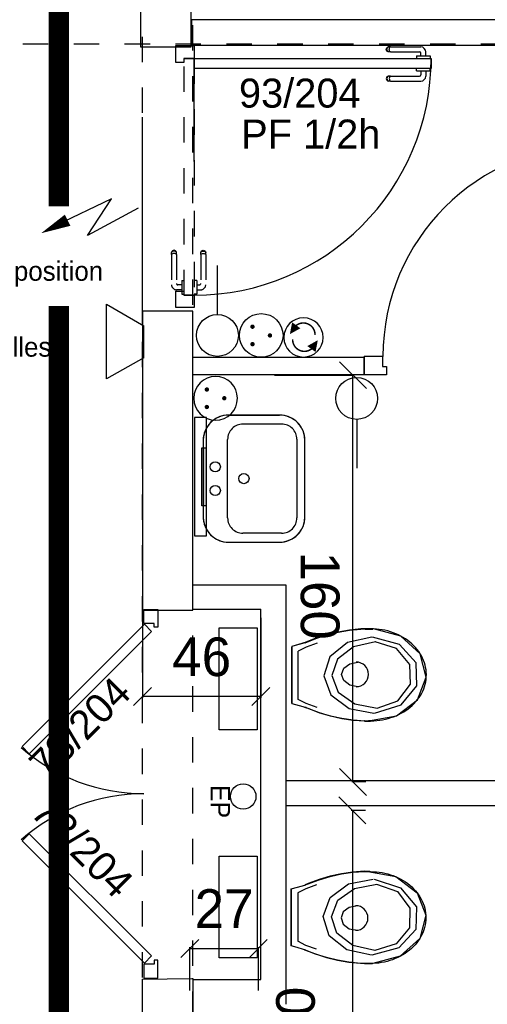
# Model space of a CAD drawing. Header units: millimetres. Extents: x -11.8 to 86.8, y 45.9 to 95.9.
# Tile 26 of 108: x 13.2 to 15.1, y 71.8 to 75.6. Entities that reach past the tile are written whole.
import ezdxf

# ---------------------------------------------------------------- set-up
doc = ezdxf.new("R2010")
doc.units = ezdxf.units.MM
doc.header["$MEASUREMENT"] = 0
for name, pattern in [('PC_DASH_1', [0.055556, 0.027778, -0.027778]), ('PC_DASH_2', [0.125, 0.055556, -0.069444]), ('PC_DASH_4', [0.125, 0.055556, -0.069444])]:
    doc.linetypes.add(name, pattern=pattern)
for name, color, linetype in [('Cfa', 1, 'Continuous'), ('CFO', 6, 'Continuous'), ('Structure etage', 7, 'Continuous')]:
    doc.layers.add(name, color=color, linetype=linetype)
doc.styles.get("Standard").update_dxf_attribs({"font": 'BKANT.TTF'})

# ---------------------------------------------------------------- blocks, each defined once
blk = doc.blocks.new('ALIM')
blk.add_lwpolyline([(0, 0), (0.598, 0.243), (0.283, -0.138), (0.938, 0.091)])
blk.add_lwpolyline([(0.801, 0.046, 0.14, 0, 0), (1.114, 0.158, 0, 0, 0)], format="xyseb")
blk = doc.blocks.new('INDIC')
for p, q in [((-0.3, 0.15), (0.3, 0.15)), ((-0.1315, -0.15), (-0.3, 0.15)), ((0.3, 0.15), (0.1272, -0.15)), ((-0.1315, -0.15), (0.1272, -0.15))]:
    blk.add_line(p, q)
blk = doc.blocks.new('SA')
blk.add_line((0.1176, 0.2603), (0.3651, 0.5078))
blk.add_circle((0.0116, 0.1542), 0.15)
blk = doc.blocks.new('PCEN')
at = {"const_width": 0.025}
for points in [[(-0.101, 0.359, 1), (-0.076, 0.359, 1)], [(0.099, 0.359, 1), (0.124, 0.359, 1)], [(-0.001, 0.159, 1), (0.024, 0.159, 1)]]:
    blk.add_lwpolyline(points, format="xyb", close=True, dxfattribs=at)
blk.add_circle((0.012, 0.259), 0.25)
blk = doc.blocks.new('PLATAB')
for p, q in [((-0.828, -0.277), (-0.828, 0.033)), ((-0.828, 0.033), (0.721, 0.033)), ((-0.437, 0.03), (-0.437, -0.088)), ((0.324, -0.088), (0.324, 0.03)), ((0.721, 0.033), (0.721, -0.277)), ((-0.437, -0.088), (0.324, -0.088)), ((0.721, -0.277), (-0.828, -0.277))]:
    blk.add_line(p, q)
blk.add_solid([(-0.441, 0.03), (0.321, 0.03), (-0.441, -0.088), (0.321, -0.088)])
blk = doc.blocks.new('SAT2')
for points in [[(-0.141, 0.0796, 0.1, 0, 0), (-0.0543, 0.1422, 0, 0, 0)], [(0.0922, -0.0695, 0.1, 0, 0), (0.0055, -0.1321, 0, 0, 0)]]:
    blk.add_lwpolyline(points, format="xyseb")
at = {"const_width": 0.015}
for points in [[(-0.0457, -0.1049, -0.806662), (-0.0992, 0.1135)], [(-0.0031, 0.115, -0.806662), (0.0504, -0.1034)]]:
    blk.add_lwpolyline(points, format="xyb", dxfattribs=at)
blk.add_circle((-0.0218, 0.0081), 0.1929)
blk = doc.blocks.new('PD_15647')
at = {"layer": 'Structure etage', "color": 0}
for p, q in [((14.5061, -21.183), (14.5078, -21.18)), ((14.5078, -21.18), (14.5105, -21.1777)), ((14.5091, -21.183), (14.5106, -21.18)), ((14.5105, -21.1777), (14.5138, -21.1765)), ((14.5106, -21.18), (14.513, -21.1777)), ((14.516, -21.1765), (14.5138, -21.1765)), ((14.5221, -21.1765), (14.516, -21.1765)), ((14.5182, -21.183), (14.5191, -21.18)), ((14.5191, -21.18), (14.5204, -21.1777)), ((14.5221, -21.1765), (14.6411, -21.1765)), ((14.5055, -21.1864), (14.5061, -21.183)), ((14.5061, -21.1898), (14.5055, -21.1864)), ((14.5078, -21.1928), (14.5061, -21.1898)), ((14.5105, -21.1951), (14.5078, -21.1928)), ((14.5085, -21.1864), (14.5091, -21.183)), ((14.5091, -21.1898), (14.5085, -21.1864)), ((14.5106, -21.1928), (14.5091, -21.1898)), ((14.5138, -21.1963), (14.5105, -21.1951)), ((14.513, -21.1951), (14.5106, -21.1928)), ((14.516, -21.1963), (14.5138, -21.1963)), ((14.5221, -21.1963), (14.516, -21.1963)), ((14.5178, -21.1864), (14.5182, -21.183)), ((14.5182, -21.1898), (14.5178, -21.1864)), ((14.5191, -21.1928), (14.5182, -21.1898)), ((14.5204, -21.1951), (14.5191, -21.1928)), ((14.5221, -21.1963), (14.6364, -21.1963)), ((14.6242, -21.2118), (14.6259, -21.2118)), ((14.6242, -21.2118), (14.6242, -21.2119)), ((14.6242, -21.2119), (14.6242, -21.2217)), ((14.6259, -21.2118), (14.6306, -21.2118)), ((14.6306, -21.2118), (14.6378, -21.2118)), ((14.6378, -21.2118), (14.6466, -21.2118)), ((14.6414, -21.2118), (14.6414, -21.2013)), ((14.6466, -21.2118), (14.656, -21.2118)), ((14.656, -21.2118), (14.6648, -21.2118)), ((14.6611, -21.2118), (14.6611, -21.1966)), ((14.6648, -21.2118), (14.672, -21.2118)), ((14.672, -21.2118), (14.6767, -21.2118)), ((14.6767, -21.2118), (14.6783, -21.2118)), ((14.6783, -21.2118), (14.6783, -21.2119)), ((14.6783, -21.2119), (14.6783, -21.2217)), ((14.6242, -21.2217), (14.6242, -21.2218)), ((14.6783, -21.2217), (14.6783, -21.2218))]:
    blk.add_line(p, q, dxfattribs=at)
for centre, radius in [((14.6411, -21.1966), 0.02), ((14.6364, -21.2013), 0.00501)]:
    blk.add_arc(centre, radius, 0, 90, dxfattribs=at)
blk = doc.blocks.new('PD_15648')
at = {"layer": 'Structure etage', "color": 0}
for p, q in [((14.5061, -21.2979), (14.5055, -21.3013)), ((14.5078, -21.2949), (14.5061, -21.2979)), ((14.5105, -21.2927), (14.5078, -21.2949)), ((14.5091, -21.2979), (14.5085, -21.3013)), ((14.5106, -21.2949), (14.5091, -21.2979)), ((14.5138, -21.2915), (14.5105, -21.2927)), ((14.513, -21.2927), (14.5106, -21.2949)), ((14.516, -21.2915), (14.5138, -21.2915)), ((14.5221, -21.2915), (14.516, -21.2915)), ((14.5182, -21.2979), (14.5178, -21.3013)), ((14.5191, -21.2949), (14.5182, -21.2979)), ((14.5204, -21.2927), (14.5191, -21.2949)), ((14.5221, -21.2915), (14.6364, -21.2915)), ((14.6242, -21.2609), (14.6242, -21.2608)), ((14.6242, -21.2707), (14.6242, -21.2609)), ((14.6242, -21.2708), (14.6242, -21.2707)), ((14.6242, -21.2708), (14.6259, -21.2708)), ((14.6259, -21.2708), (14.6306, -21.2708)), ((14.6306, -21.2708), (14.6378, -21.2708)), ((14.6378, -21.2708), (14.6466, -21.2708)), ((14.6414, -21.2708), (14.6414, -21.2865)), ((14.6466, -21.2708), (14.656, -21.2708)), ((14.656, -21.2708), (14.6648, -21.2708)), ((14.6611, -21.2708), (14.6611, -21.2912)), ((14.6648, -21.2708), (14.672, -21.2708)), ((14.672, -21.2708), (14.6767, -21.2708)), ((14.6767, -21.2708), (14.6783, -21.2708)), ((14.6783, -21.2609), (14.6783, -21.2608)), ((14.6783, -21.2707), (14.6783, -21.2609)), ((14.6783, -21.2708), (14.6783, -21.2707)), ((14.5055, -21.3013), (14.5061, -21.3048)), ((14.5061, -21.3048), (14.5078, -21.3078)), ((14.5078, -21.3078), (14.5105, -21.31)), ((14.5085, -21.3013), (14.5091, -21.3048)), ((14.5091, -21.3048), (14.5106, -21.3078)), ((14.5105, -21.31), (14.5138, -21.3112)), ((14.5106, -21.3078), (14.513, -21.31)), ((14.516, -21.3112), (14.5138, -21.3112)), ((14.5221, -21.3112), (14.516, -21.3112)), ((14.5178, -21.3013), (14.5182, -21.3048)), ((14.5182, -21.3048), (14.5191, -21.3078)), ((14.5191, -21.3078), (14.5204, -21.31)), ((14.5221, -21.3112), (14.6411, -21.3112))]:
    blk.add_line(p, q, dxfattribs=at)
for centre, radius in [((14.6364, -21.2865), 0.00501), ((14.6411, -21.2912), 0.02)]:
    blk.add_arc(centre, radius, 270, 0, dxfattribs=at)
blk = doc.blocks.new('PD_15646')
at = {"layer": 'Structure etage'}
for name in ['PD_15647', 'PD_15648']:
    blk.add_blockref(name, (0, 0), dxfattribs=at)
blk = doc.blocks.new('PD_15651')
at = {"layer": 'Structure etage', "color": 0, "linetype": 'PC_DASH_1'}
for p, q in [((13.7769, -21.9847), (13.7781, -21.9814)), ((13.7769, -21.9869), (13.7769, -21.9847)), ((13.7769, -21.993), (13.7769, -21.9869)), ((13.7769, -21.993), (13.7769, -22.1073)), ((13.7781, -21.9814), (13.7804, -21.9787)), ((13.7781, -21.9839), (13.7804, -21.9815)), ((13.7781, -21.9913), (13.7804, -21.9899)), ((13.7804, -21.9787), (13.7834, -21.977)), ((13.7804, -21.9815), (13.7834, -21.98)), ((13.7804, -21.9899), (13.7834, -21.989)), ((13.7834, -21.977), (13.7868, -21.9764)), ((13.7834, -21.98), (13.7868, -21.9794)), ((13.7834, -21.989), (13.7868, -21.9887)), ((13.7868, -21.9764), (13.7902, -21.977)), ((13.7868, -21.9794), (13.7902, -21.98)), ((13.7868, -21.9887), (13.7902, -21.989)), ((13.7902, -21.977), (13.7932, -21.9787)), ((13.7902, -21.98), (13.7932, -21.9815)), ((13.7902, -21.989), (13.7932, -21.9899)), ((13.7932, -21.9787), (13.7955, -21.9814)), ((13.7932, -21.9815), (13.7955, -21.9839)), ((13.7932, -21.9899), (13.7955, -21.9913)), ((13.7955, -21.9814), (13.7967, -21.9847)), ((13.7967, -21.9869), (13.7967, -21.9847)), ((13.7967, -21.993), (13.7967, -21.9869)), ((13.7967, -21.993), (13.7967, -22.112)), ((13.7515, -22.0951), (13.7514, -22.0951)), ((13.7613, -22.0951), (13.7515, -22.0951)), ((13.7614, -22.0951), (13.7613, -22.0951)), ((13.7614, -22.0951), (13.7614, -22.0968)), ((13.7614, -22.0968), (13.7614, -22.1015)), ((13.7614, -22.1015), (13.7614, -22.1086)), ((13.7614, -22.1086), (13.7614, -22.1175)), ((13.7515, -22.1492), (13.7514, -22.1492)), ((13.7613, -22.1492), (13.7515, -22.1492)), ((13.7614, -22.1492), (13.7613, -22.1492)), ((13.7614, -22.1123), (13.7719, -22.1123)), ((13.7614, -22.1175), (13.7614, -22.1269)), ((13.7614, -22.1269), (13.7614, -22.1357)), ((13.7614, -22.132), (13.7766, -22.132)), ((13.7614, -22.1357), (13.7614, -22.1429)), ((13.7614, -22.1429), (13.7614, -22.1476)), ((13.7614, -22.1476), (13.7614, -22.1492))]:
    blk.add_line(p, q, dxfattribs=at)
for centre, radius in [((13.7719, -22.1073), 0.00501), ((13.7766, -22.112), 0.02)]:
    blk.add_arc(centre, radius, 270, 0, dxfattribs=at)
blk = doc.blocks.new('PD_15652')
at = {"layer": 'Structure etage', "color": 0, "linetype": 'PC_DASH_1'}
for p, q in [((13.6632, -21.9814), (13.662, -21.9847)), ((13.662, -21.9869), (13.662, -21.9847)), ((13.662, -21.993), (13.662, -21.9869)), ((13.662, -21.993), (13.662, -22.112)), ((13.6654, -21.9787), (13.6632, -21.9814)), ((13.6654, -21.9815), (13.6632, -21.9839)), ((13.6654, -21.9899), (13.6632, -21.9913)), ((13.6684, -21.977), (13.6654, -21.9787)), ((13.6684, -21.98), (13.6654, -21.9815)), ((13.6684, -21.989), (13.6654, -21.9899)), ((13.6719, -21.9764), (13.6684, -21.977)), ((13.6719, -21.9794), (13.6684, -21.98)), ((13.6719, -21.9887), (13.6684, -21.989)), ((13.6753, -21.977), (13.6719, -21.9764)), ((13.6753, -21.98), (13.6719, -21.9794)), ((13.6753, -21.989), (13.6719, -21.9887)), ((13.6783, -21.9787), (13.6753, -21.977)), ((13.6783, -21.9815), (13.6753, -21.98)), ((13.6783, -21.9899), (13.6753, -21.989)), ((13.6805, -21.9814), (13.6783, -21.9787)), ((13.6805, -21.9839), (13.6783, -21.9815)), ((13.6805, -21.9913), (13.6783, -21.9899)), ((13.6817, -21.9847), (13.6805, -21.9814)), ((13.6817, -21.9869), (13.6817, -21.9847)), ((13.6817, -21.993), (13.6817, -21.9869)), ((13.6817, -21.993), (13.6817, -22.1073)), ((13.7024, -22.0951), (13.7024, -22.0968)), ((13.7024, -22.0951), (13.7025, -22.0951)), ((13.7024, -22.0968), (13.7024, -22.1015)), ((13.7024, -22.1015), (13.7024, -22.1086)), ((13.7024, -22.1086), (13.7024, -22.1175)), ((13.7025, -22.0951), (13.7123, -22.0951)), ((13.7123, -22.0951), (13.7124, -22.0951)), ((13.7024, -22.132), (13.682, -22.132)), ((13.7024, -22.1123), (13.6867, -22.1123)), ((13.7024, -22.1175), (13.7024, -22.1269)), ((13.7024, -22.1269), (13.7024, -22.1357)), ((13.7024, -22.1357), (13.7024, -22.1429)), ((13.7024, -22.1429), (13.7024, -22.1476)), ((13.7024, -22.1476), (13.7024, -22.1492)), ((13.7024, -22.1492), (13.7025, -22.1492)), ((13.7025, -22.1492), (13.7123, -22.1492)), ((13.7123, -22.1492), (13.7124, -22.1492))]:
    blk.add_line(p, q, dxfattribs=at)
for centre, radius in [((13.6867, -22.1073), 0.00501), ((13.682, -22.112), 0.02)]:
    blk.add_arc(centre, radius, 180, 270, dxfattribs=at)
blk = doc.blocks.new('PD_15650')
at = {"layer": 'Structure etage'}
for name in ['PD_15652', 'PD_15651']:
    blk.add_blockref(name, (0, 0), dxfattribs=at)
blk = doc.blocks.new('PD_15649')
at = {"layer": 'Structure etage', "color": 0, "linetype": 'PC_DASH_1'}
blk.add_lwpolyline([(13.7514, -22.1532), (13.7114, -22.1532), (13.7114, -21.2219), (13.7514, -21.2219), (13.7514, -22.1532)], dxfattribs=at)
at = {"layer": 'Structure etage'}
blk.add_blockref('PD_15650', (0, 0), dxfattribs=at)
blk = doc.blocks.new('PD_15645')
at = {"layer": 'Structure etage', "color": 0}
for points in [[(13.711, -21.2218), (13.711, -21.2377), (13.6789, -21.2377), (13.6789, -21.1717), (13.751, -21.1717), (13.751, -21.2218), (13.711, -21.2218)], [(14.6823, -21.2218), (14.6823, -21.2618), (13.751, -21.2618), (13.751, -21.2218), (14.6823, -21.2218)], [(13.6789, -22.2016), (13.6789, -22.1372), (13.711, -22.1372), (13.711, -22.1531), (13.751, -22.1531), (13.751, -22.2016), (13.6789, -22.2016)]]:
    blk.add_lwpolyline(points, dxfattribs=at)
blk.add_arc((13.751, -21.2218), 0.9313, 270, 0, dxfattribs=at)
at = {"layer": 'Structure etage'}
for name in ['PD_15646', 'PD_15649']:
    blk.add_blockref(name, (0, 0), dxfattribs=at)
blk = doc.blocks.new('PD_15723')
at = {"layer": 'Structure etage', "color": 0}
for p, q in [((13.513, -23.7671), (13.5835, -23.6965)), ((14.0482, -23.6965), (13.9777, -23.7671)), ((14.0129, -23.7318), (13.5482, -23.7318))]:
    blk.add_line(p, q, dxfattribs=at)
at = {"layer": 'Structure etage', "color": 0, "insert": (13.7806, -23.4992), "char_height": 0.152135, "width": 0.229306, "attachment_point": 2}
blk.add_mtext('{\\fArial|b0|i0|c0|p34;\\W0.98;46}', dxfattribs=at)
blk = doc.blocks.new('PD_15722')
at = {"layer": 'Structure etage', "color": 0}
for p, q in [((13.5482, -23.4141), (13.5482, -23.7368)), ((14.0129, -23.4216), (14.0129, -23.7368))]:
    blk.add_line(p, q, dxfattribs=at)
at = {"layer": 'Structure etage'}
blk.add_blockref('PD_15723', (0, 0), dxfattribs=at)
blk = doc.blocks.new('PD_15725')
at = {"layer": 'Structure etage', "color": 0}
for p, q in [((13.6986, -24.7574), (13.7692, -24.6869)), ((14.0385, -24.6869), (13.968, -24.7574)), ((13.7339, -24.7222), (14.0032, -24.7222))]:
    blk.add_line(p, q, dxfattribs=at)
at = {"layer": 'Structure etage', "color": 0, "insert": (13.8686, -24.4895), "char_height": 0.152135, "width": 0.229306, "attachment_point": 2}
blk.add_mtext('{\\fArial|b0|i0|c0|p34;\\W0.98;27}', dxfattribs=at)
blk = doc.blocks.new('PD_15724')
at = {"layer": 'Structure etage', "color": 0}
for p, q in [((13.7339, -24.8882), (13.7339, -24.7172)), ((14.0032, -24.8882), (14.0032, -24.7172))]:
    blk.add_line(p, q, dxfattribs=at)
at = {"layer": 'Structure etage'}
blk.add_blockref('PD_15725', (0, 0), dxfattribs=at)
blk = doc.blocks.new('PD_15771')
at = {"layer": 'Structure etage', "color": 0}
for points in [[(13.0748, -24.2993), (13.1031, -24.271), (13.5839, -24.7518), (13.5557, -24.7801), (13.0748, -24.2993)], [(13.5535, -24.8387), (13.6085, -24.8387), (13.6085, -24.7687), (13.5935, -24.7687), (13.5935, -24.7837), (13.5535, -24.7837), (13.5535, -24.8387)]]:
    blk.add_lwpolyline(points, dxfattribs=at)
blk.add_arc((13.5535, -24.8437), 0.73, 90, 131.3481, dxfattribs=at)
blk = doc.blocks.new('PD_15772')
at = {"layer": 'Structure etage', "color": 0}
for points in [[(13.5535, -23.3887), (13.6085, -23.3887), (13.6085, -23.4587), (13.5935, -23.4587), (13.5935, -23.4437), (13.5535, -23.4437), (13.5535, -23.3887)], [(13.0748, -23.9282), (13.1031, -23.9565), (13.5839, -23.4757), (13.5557, -23.4474), (13.0748, -23.9282)]]:
    blk.add_lwpolyline(points, dxfattribs=at)
blk.add_arc((13.5535, -23.3837), 0.73, 228.6519, 270, dxfattribs=at)
blk = doc.blocks.new('PD_15770')
at = {"layer": 'Structure etage'}
for name in ['PD_15772', 'PD_15771']:
    blk.add_blockref(name, (0, 0), dxfattribs=at)
blk = doc.blocks.new('PD_16533')
at = {"layer": 'Structure etage', "color": 0}
blk.add_circle((13.9437, -24.1249), 0.05, dxfattribs=at)
at = {"layer": 'Structure etage', "color": 0, "insert": (13.892, -24.0794), "char_height": 0.076068, "width": 0.141111, "attachment_point": 1, "rotation": 270}
blk.add_mtext('{\\fHelvetica|b0|i0|c0|p0;\\W0.92;EP}', dxfattribs=at)
blk = doc.blocks.new('PD_16690')
at = {"layer": 'Structure etage', "color": 0}
for p, q in [((13.8864, -22.6246), (14.0864, -22.6246)), ((14.0945, -22.66), (13.9425, -22.6601)), ((13.7865, -22.7246), (13.7865, -23.0246)), ((13.8825, -23.0291), (13.8825, -22.7201)), ((14.1545, -22.72), (14.1545, -23.0291)), ((14.1865, -23.0245), (14.1865, -22.7245)), ((14.0945, -23.0891), (13.9425, -23.0891)), ((13.8865, -23.1246), (14.0865, -23.1245))]:
    blk.add_line(p, q, dxfattribs=at)
blk.add_lwpolyline([(13.8865, -23.1246), (14.0865, -23.1245), (14.1039, -23.123), (14.1207, -23.1185), (14.1365, -23.1111), (14.1508, -23.1011), (14.1631, -23.0888), (14.1731, -23.0745), (14.1805, -23.0587), (14.185, -23.0419), (14.1865, -23.0245), (14.1865, -23.0245), (14.1865, -22.7245), (14.1849, -22.7072), (14.1804, -22.6903), (14.1731, -22.6745), (14.1631, -22.6603), (14.1507, -22.6479), (14.1364, -22.6379), (14.1206, -22.6306), (14.1038, -22.6261), (14.0864, -22.6246), (14.0864, -22.6246), (13.8864, -22.6246), (13.8691, -22.6261), (13.8522, -22.6306), (13.8364, -22.638), (13.8222, -22.648), (13.8098, -22.6603), (13.7999, -22.6746), (13.7925, -22.6904), (13.788, -22.7072), (13.7865, -22.7246), (13.7865, -22.7246), (13.7865, -23.0246), (13.788, -23.042), (13.7926, -23.0588), (13.7999, -23.0746), (13.8099, -23.0889), (13.8223, -23.1012), (13.8365, -23.1112), (13.8523, -23.1186), (13.8692, -23.1231), (13.8865, -23.1246), (13.8865, -23.1246)], dxfattribs=at)
for centre in [(13.8341, -22.8279), (13.9465, -22.8746), (13.8341, -22.9213)]:
    blk.add_circle(centre, 0.02, dxfattribs=at)
for centre, radius, start, end in [((13.8865, -22.7246), 0.1, 90.0111, 180.0114), ((14.0865, -22.7246), 0.1, 0.0105, 90.0108), ((13.9425, -22.7201), 0.06, 90.0111, 180.0114), ((14.0945, -22.72), 0.06, 0.0106, 90.0108), ((13.8865, -23.0246), 0.1, 180.0111, 270.0114), ((13.9425, -23.0291), 0.06, 180.0111, 270.0114), ((14.0865, -23.0246), 0.1, 270.0111, 0.0114), ((14.0945, -23.0291), 0.06, 270.0111, 0.0114)]:
    blk.add_arc(centre, radius, start, end, dxfattribs=at)
blk = doc.blocks.new('PD_16694')
at = {"layer": 'Structure etage', "color": 0}
for p, q in [((14.418, -24.419), (14.4414, -24.419)), ((14.1322, -24.4881), (14.1322, -24.7113)), ((14.1581, -24.5039), (14.1581, -24.6944)), ((14.4213, -24.781), (14.4514, -24.781))]:
    blk.add_line(p, q, dxfattribs=at)
for points in [[(14.1327, -24.4885), (14.1764, -24.4764), (14.1894, -24.4721), (14.1875, -24.4726), (14.1991, -24.4677), (14.2416, -24.4519), (14.2852, -24.4391), (14.3295, -24.4294), (14.3743, -24.4228), (14.4195, -24.4194), (14.418, -24.4195), (14.4414, -24.4195), (14.4334, -24.4202), (14.4441, -24.4201), (14.4555, -24.4204), (14.4669, -24.4211), (14.4782, -24.4224), (14.4895, -24.4242), (14.5006, -24.4265), (14.5115, -24.4292), (14.5223, -24.4324), (14.5328, -24.4361), (14.5431, -24.4402), (14.5531, -24.4447), (14.5629, -24.4497), (14.5723, -24.4551), (14.5813, -24.4609), (14.59, -24.4671), (14.5982, -24.4736), (14.6061, -24.4805), (14.6134, -24.4878), (14.6204, -24.4953), (14.6268, -24.5031), (14.6327, -24.5112), (14.6381, -24.5196), (14.643, -24.5281), (14.6473, -24.5369), (14.6511, -24.5459), (14.6543, -24.5549), (14.6569, -24.5642), (14.6589, -24.5735), (14.6604, -24.5829), (14.6612, -24.5923), (14.6615, -24.6018), (14.6611, -24.6112), (14.6602, -24.6207), (14.6586, -24.6301), (14.6565, -24.6394), (14.6538, -24.6486), (14.6505, -24.6576), (14.6466, -24.6665), (14.6422, -24.6753), (14.6372, -24.6838), (14.6317, -24.6921), (14.6257, -24.7001), (14.6191, -24.7079), (14.6121, -24.7154), (14.6047, -24.7226), (14.5967, -24.7294), (14.5884, -24.7359), (14.5797, -24.742), (14.5706, -24.7477), (14.5611, -24.7531), (14.5513, -24.758), (14.5413, -24.7625), (14.5309, -24.7665), (14.5203, -24.7701), (14.5095, -24.7732), (14.4985, -24.7758), (14.4874, -24.778), (14.4762, -24.7797), (14.4648, -24.7809), (14.4534, -24.7816), (14.4514, -24.7815), (14.4213, -24.7815), (14.4195, -24.782), (14.4043, -24.7812), (14.3592, -24.7767), (14.3145, -24.7691), (14.2704, -24.7583), (14.2272, -24.7445), (14.1851, -24.7277), (14.1894, -24.729), (14.146, -24.716), (14.1327, -24.7126), (14.1322, -24.7118), (14.1322, -24.4885)], [(14.4195, -24.4189), (14.3743, -24.4223), (14.3295, -24.4289), (14.2852, -24.4387), (14.2416, -24.4514), (14.1991, -24.4672), (14.1875, -24.4721)], [(14.4334, -24.4198), (14.5437, -24.4399), (14.6271, -24.503), (14.6612, -24.5921), (14.6371, -24.6835), (14.561, -24.7526), (14.4534, -24.7811), (14.4534, -24.7811)], [(14.1327, -24.4881), (14.1764, -24.4759), (14.1894, -24.4717)], [(14.2322, -24.4726), (14.1894, -24.4875), (14.1581, -24.5039)], [(14.4472, -24.7494), (14.3511, -24.7279), (14.2819, -24.6721), (14.2579, -24.5968), (14.2856, -24.5224), (14.3577, -24.4687), (14.4547, -24.4501), (14.4547, -24.4501)], [(14.4615, -24.73), (14.3745, -24.7113), (14.3117, -24.6628), (14.29, -24.5975), (14.3152, -24.5329), (14.3804, -24.4862), (14.4683, -24.4701), (14.4683, -24.4701)], [(14.458, -24.4501), (14.5623, -24.4834), (14.6241, -24.5581), (14.6215, -24.6476), (14.5554, -24.7199), (14.4493, -24.7494)], [(14.4677, -24.47), (14.5499, -24.499), (14.5987, -24.5639), (14.5966, -24.6416), (14.5445, -24.7044), (14.4608, -24.73)], [(14.3927, -24.5542), (14.3927, -24.5542), (14.3605, -24.5607), (14.337, -24.5784), (14.3284, -24.6026), (14.337, -24.6268), (14.3605, -24.6446), (14.3927, -24.6511)], [(14.2322, -24.7252), (14.1894, -24.7102), (14.1581, -24.6939)], [(14.1894, -24.7286), (14.146, -24.7155), (14.1327, -24.7122)], [(14.1851, -24.7272), (14.2272, -24.744), (14.2704, -24.7578), (14.3145, -24.7686), (14.3592, -24.7762), (14.4043, -24.7807), (14.4195, -24.7816)]]:
    blk.add_lwpolyline(points, dxfattribs=at)
blk.add_arc((14.3854, -24.6026), 0.0484, 270, 90, dxfattribs=at)
blk = doc.blocks.new('PD_16702')
at = {"layer": 'Structure etage', "color": 0}
for p, q in [((14.3201, -24.1264), (14.4259, -24.2323)), ((14.373, -24.1793), (14.373, -25.7793)), ((14.4259, -25.8323), (14.3201, -25.7264))]:
    blk.add_line(p, q, dxfattribs=at)
at = {"layer": 'Structure etage', "color": 0, "insert": (14.0731, -25.0466), "char_height": 0.152135, "width": 0.352778, "attachment_point": 2, "rotation": 90}
blk.add_mtext('{\\fArial|b0|i0|c0|p34;\\W0.98;160}', dxfattribs=at)
blk = doc.blocks.new('PD_16701')
at = {"layer": 'Structure etage', "color": 0}
for p, q in [((14.4236, -24.1793), (14.368, -24.1793)), ((14.0641, -25.7793), (14.378, -25.7793))]:
    blk.add_line(p, q, dxfattribs=at)
at = {"layer": 'Structure etage'}
blk.add_blockref('PD_16702', (0, 0), dxfattribs=at)
blk = doc.blocks.new('PD_16691')
at = {"layer": 'Structure etage', "color": 0}
blk.add_point((14.1322, -24.5997), dxfattribs=at)
at = {"layer": 'Structure etage'}
for name in ['PD_16701', 'PD_16694']:
    blk.add_blockref(name, (0, 0), dxfattribs=at)
blk = doc.blocks.new('PD_16711')
at = {"layer": 'Structure etage', "color": 0}
for p, q in [((14.4233, -23.466), (14.4534, -23.466)), ((14.1342, -23.759), (14.1342, -23.5358)), ((14.1601, -23.7431), (14.1601, -23.5526)), ((14.42, -23.828), (14.4434, -23.828))]:
    blk.add_line(p, q, dxfattribs=at)
for points in [[(14.1347, -23.7585), (14.1784, -23.7706), (14.1914, -23.7749), (14.1895, -23.7744), (14.2011, -23.7793), (14.2436, -23.7951), (14.2872, -23.8079), (14.3315, -23.8176), (14.3763, -23.8242), (14.4215, -23.8277), (14.42, -23.8275), (14.4434, -23.8275), (14.4354, -23.8268), (14.4461, -23.827), (14.4575, -23.8267), (14.4689, -23.8259), (14.4802, -23.8246), (14.4915, -23.8228), (14.5026, -23.8206), (14.5135, -23.8179), (14.5243, -23.8146), (14.5348, -23.811), (14.5451, -23.8069), (14.5551, -23.8023), (14.5649, -23.7973), (14.5743, -23.7919), (14.5833, -23.7861), (14.592, -23.7799), (14.6002, -23.7734), (14.6081, -23.7665), (14.6154, -23.7593), (14.6224, -23.7517), (14.6288, -23.7439), (14.6347, -23.7358), (14.6401, -23.7274), (14.645, -23.7189), (14.6493, -23.7101), (14.6531, -23.7012), (14.6563, -23.6921), (14.6589, -23.6829), (14.6609, -23.6736), (14.6624, -23.6642), (14.6632, -23.6547), (14.6635, -23.6452), (14.6631, -23.6358), (14.6622, -23.6263), (14.6606, -23.617), (14.6585, -23.6077), (14.6558, -23.5985), (14.6525, -23.5894), (14.6486, -23.5805), (14.6442, -23.5718), (14.6392, -23.5632), (14.6337, -23.5549), (14.6277, -23.5469), (14.6211, -23.5391), (14.6141, -23.5316), (14.6067, -23.5245), (14.5987, -23.5176), (14.5904, -23.5111), (14.5817, -23.505), (14.5726, -23.4993), (14.5631, -23.494), (14.5533, -23.4891), (14.5433, -23.4846), (14.5329, -23.4805), (14.5223, -23.477), (14.5115, -23.4738), (14.5005, -23.4712), (14.4894, -23.469), (14.4782, -23.4673), (14.4668, -23.4662), (14.4554, -23.4655), (14.4534, -23.4655), (14.4233, -23.4655), (14.4215, -23.465), (14.4063, -23.4658), (14.3612, -23.4703), (14.3165, -23.478), (14.2724, -23.4887), (14.2292, -23.5025), (14.1871, -23.5193), (14.1914, -23.518), (14.148, -23.5311), (14.1347, -23.5344), (14.1342, -23.5353), (14.1342, -23.7585)], [(14.1871, -23.5198), (14.2292, -23.503), (14.2724, -23.4892), (14.3165, -23.4785), (14.3612, -23.4708), (14.4063, -23.4663), (14.4215, -23.4655)], [(14.4354, -23.8273), (14.5457, -23.8071), (14.6291, -23.744), (14.6632, -23.6549), (14.6391, -23.5635), (14.563, -23.4944), (14.4554, -23.4659)], [(14.4492, -23.4976), (14.3531, -23.5191), (14.2839, -23.575), (14.2599, -23.6502), (14.2876, -23.7246), (14.3597, -23.7783), (14.4567, -23.7969)], [(14.46, -23.797), (14.5643, -23.7636), (14.6261, -23.6889), (14.6235, -23.5994), (14.5574, -23.5271), (14.4513, -23.4976)], [(14.1914, -23.5185), (14.148, -23.5315), (14.1347, -23.5349)], [(14.2342, -23.5219), (14.1914, -23.5368), (14.1601, -23.5532)], [(14.4635, -23.517), (14.3765, -23.5357), (14.3137, -23.5842), (14.292, -23.6495), (14.3172, -23.7142), (14.3824, -23.7608), (14.4703, -23.7769)], [(14.4697, -23.777), (14.5519, -23.7481), (14.6007, -23.6832), (14.5986, -23.6055), (14.5465, -23.5426), (14.4628, -23.517)], [(14.3947, -23.6929), (14.3625, -23.6864), (14.339, -23.6686), (14.3304, -23.6444), (14.339, -23.6202), (14.3625, -23.6025), (14.3947, -23.596)], [(14.1347, -23.759), (14.1784, -23.7711), (14.1914, -23.7754)], [(14.2342, -23.7744), (14.1914, -23.7595), (14.1601, -23.7431)], [(14.4215, -23.8281), (14.3763, -23.8247), (14.3315, -23.8181), (14.2872, -23.8084), (14.2436, -23.7956), (14.2011, -23.7798), (14.1895, -23.7749)]]:
    blk.add_lwpolyline(points, dxfattribs=at)
blk.add_arc((14.3874, -23.6444), 0.0484, 270, 90, dxfattribs=at)
blk = doc.blocks.new('PD_16716')
at = {"layer": 'Structure etage', "color": 0}
for p, q in [((14.4914, -22.3939), (14.4193, -22.3939)), ((14.4193, -22.466), (14.4193, -22.3939)), ((14.5073, -22.466), (14.4193, -22.466))]:
    blk.add_line(p, q, dxfattribs=at)
blk.add_lwpolyline([(14.4914, -22.3939), (14.4914, -22.434), (14.5073, -22.434), (14.5073, -22.466), (14.4914, -22.466)], dxfattribs=at)
blk = doc.blocks.new('PD_16717')
at = {"layer": 'Structure etage', "color": 0}
for points in [[(15.2826, -21.6169), (15.3227, -21.6169), (15.3227, -21.5633), (15.2826, -21.5633), (15.2826, -21.6169)], [(15.2826, -22.3933), (15.3227, -22.3933), (15.3227, -22.3398), (15.2826, -22.3398), (15.2826, -22.3933)]]:
    blk.add_lwpolyline(points, dxfattribs=at)
blk = doc.blocks.new('PD_16715')
at = {"layer": 'Structure etage', "color": 0}
blk.add_line((15.3727, -22.466), (15.3727, -22.3939), dxfattribs=at)
for points in [[(15.3227, -21.5629), (15.2826, -21.5629), (15.2826, -22.3939), (15.3227, -22.3939), (15.3227, -21.5629)], [(15.3227, -22.434), (15.3068, -22.434), (15.3068, -22.466), (15.3727, -22.466), (15.3727, -22.3939), (15.3227, -22.3939), (15.3227, -22.434)]]:
    blk.add_lwpolyline(points, dxfattribs=at)
blk.add_arc((15.3227, -22.3939), 0.83, 90, 180, dxfattribs=at)
at = {"layer": 'Structure etage'}
for name in ['PD_16717', 'PD_16716']:
    blk.add_blockref(name, (0, 0), dxfattribs=at)
blk = doc.blocks.new('PD_16719')
at = {"layer": 'Structure etage', "color": 0}
for p, q in [((14.3221, -22.4148), (14.4279, -22.5206)), ((14.375, -24.0677), (14.375, -22.4677)), ((14.4279, -24.1206), (14.3221, -24.0148))]:
    blk.add_line(p, q, dxfattribs=at)
at = {"layer": 'Structure etage', "color": 0, "insert": (14.3221, -23.3349), "char_height": 0.152135, "width": 0.352778, "attachment_point": 2, "rotation": 270}
blk.add_mtext('{\\fArial|b0|i0|c0|p34;\\W0.98;160}', dxfattribs=at)
blk = doc.blocks.new('PD_16718')
at = {"layer": 'Structure etage', "color": 0}
for p, q in [((14.0661, -22.4677), (14.38, -22.4677)), ((14.4256, -24.0677), (14.37, -24.0677))]:
    blk.add_line(p, q, dxfattribs=at)
at = {"layer": 'Structure etage'}
blk.add_blockref('PD_16719', (0, 0), dxfattribs=at)
blk = doc.blocks.new('PD_16708')
at = {"layer": 'Structure etage', "color": 0}
blk.add_lwpolyline([(14.4193, -22.3963), (14.4193, -22.4663), (13.7464, -22.4667), (13.7464, -22.3967), (14.4193, -22.3963)], dxfattribs=at)
blk.add_point((14.1342, -23.6474), dxfattribs=at)
at = {"layer": 'Structure etage'}
for name in ['PD_16715', 'PD_16718', 'PD_16711']:
    blk.add_blockref(name, (0, 0), dxfattribs=at)
blk = doc.blocks.new('PD_16689')
at = {"layer": 'Structure etage'}
for name in ['PD_16708', 'PD_16690', 'PD_16691']:
    blk.add_blockref(name, (0, 0), dxfattribs=at)

msp = doc.modelspace()

# ---------------------------------------------------------------- linework, layer by layer
at = {"layer": 'CFO', "linetype": 'PC_DASH_2', "const_width": 0.08}
for points in [[(44.0573, 82.4593), (13.3989, 82.4593), (13.3989, 74.8945)], [(13.3989, 74.5035), (13.3989, 68.8989)]]:
    msp.add_lwpolyline(points, dxfattribs=at)
at = {"layer": 'Structure etage', "color": 0, "linetype": 'PC_DASH_4'}
for p, q in [((13.727, 57.4623), (13.727, 77.7533)), ((13.9245, 57.5075), (13.9245, 77.7233)), ((19.3568, 75.5327), (12.1167, 75.5327))]:
    msp.add_line(p, q, dxfattribs=at)
at = {"layer": 'Structure etage', "color": 0}
for p, q in [((13.9283, 75.442), (13.9283, 75.0715)), ((13.7254, 75.2461), (13.7254, 74.4284)), ((13.9245, 73.4069), (14.2906, 73.4066)), ((14.2906, 73.4066), (14.2902, 71.7567)), ((13.9245, 73.3114), (14.1923, 73.3114)), ((14.192, 71.8537), (14.1923, 73.3114)), ((14.2902, 72.6375), (19.3177, 72.6375)), ((19.3177, 72.5375), (14.2902, 72.5375)), ((13.9252, 71.8537), (14.192, 71.8537))]:
    msp.add_line(p, q, dxfattribs=at)
for points in [[(13.7188, 75.8935), (13.7188, 75.5224), (13.9188, 75.5224), (13.9188, 75.8935), (13.7188, 75.8935)], [(13.9201, 75.6289), (13.9201, 75.5289), (19.3282, 75.5289), (19.3282, 75.6289), (13.9201, 75.6289)], [(13.727, 74.4822), (13.7277, 73.307), (13.9216, 73.3071), (13.9252, 73.3071), (13.9244, 74.4824), (13.727, 74.4822)], [(14.0281, 72.8368), (14.0281, 73.2368), (14.1781, 73.2368), (14.1781, 72.8368), (14.0281, 72.8368)], [(14.0281, 71.9393), (14.0281, 72.3393), (14.1781, 72.3393), (14.1781, 71.9393), (14.0281, 71.9393)], [(13.727, 70.677), (13.7277, 71.8559), (13.9216, 71.8577), (13.9252, 71.8577), (13.9244, 70.6768), (13.727, 70.677)]]:
    msp.add_lwpolyline(points, dxfattribs=at)

# ---------------------------------------------------------------- block references
at = {"layer": 'Cfa', "xscale": 0.4900000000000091, "yscale": 0.4899999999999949, "zscale": 0.49, "rotation": 90}
msp.add_blockref('INDIC', (13.6587, 74.3634), dxfattribs=at)
at = {"layer": 'CFO'}
for name, p, xscale, yscale, zscale, rotation in [('ALIM', (13.7096, 74.8882), 0.3499221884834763, 0.3499221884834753, 0.3499221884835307, 186.4926860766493), ('PLATAB', (13.9731, 73.8478), -0.2999999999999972, 0.1500000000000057, 0.3, 270)]:
    msp.add_blockref(name, p, dxfattribs=dict(at, xscale=xscale, yscale=yscale, zscale=zscale, rotation=rotation))
at = {"layer": 'CFO', "lineweight": -3}
for name, p, xscale, yscale, zscale, rotation in [('SA', (14.0769, 74.3231), 0.5488000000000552, 0.5487999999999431, 0.5488000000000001, 44.99999999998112), ('PCEN', (14.2824, 74.3834), 0.342999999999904, 0.342999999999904, 0.3430000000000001, 90), ('SA', (14.5133, 74.204), 0.5488000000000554, 0.5487999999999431, 0.5488000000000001, 224.9999999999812), ('PCEN', (14.1031, 74.1442), -0.342999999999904, 0.342999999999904, 0.3430000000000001, 90)]:
    msp.add_blockref(name, p, dxfattribs=dict(at, xscale=xscale, yscale=yscale, zscale=zscale, rotation=rotation))
at = {"layer": 'CFO', "linetype": 'Continuous', "xscale": -0.4000000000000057, "yscale": 0.4000000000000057, "zscale": 0.4, "rotation": 90}
msp.add_blockref('SAT2', (14.3631, 74.3708), dxfattribs=at)
at = {"layer": 'Structure etage'}
for name in ['PD_16689', 'PD_15645', 'PD_15770', 'PD_15722', 'PD_16533', 'PD_15724']:
    msp.add_blockref(name, (0.1791, 96.6988), dxfattribs=at)

# ---------------------------------------------------------------- texts
at = {"layer": 'CFO', "char_height": 0.076068, "attachment_point": 1}
for s, insert, width in [('Voyant de position CCF\\P230V', (12.7355, 74.6785), 1.005546), ('CTA Ch. individuelles\\P2x400W mono+T \\Pen toiture', (12.3967, 74.3799), 1.020446)]:
    msp.add_mtext(s, dxfattribs=dict(at, insert=insert, width=width))
at = {"layer": 'Structure etage', "color": 0, "char_height": 0.114102, "attachment_point": 1}
for s, insert, width in [('{\\fArial|b0|i0|c0|p34;\\W0.98;93/204}', (14.1061, 75.3975), 0.493889), ('{\\fArial|b0|i0|c0|p34;\\W0.98;PF 1/2h}', (14.1149, 75.2364), 0.564444)]:
    msp.add_mtext(s, dxfattribs=dict(at, insert=insert, width=width))
at = {"layer": 'Structure etage', "color": 0, "char_height": 0.114102, "width": 0.493889, "attachment_point": 1}
for insert, rotation in [((13.2717, 72.716), 45), ((13.3627, 72.5858), 315)]:
    msp.add_mtext('{\\fArial|b0|i0|c0|p34;\\W0.98;73/204}', dxfattribs=dict(at, insert=insert, rotation=rotation))

doc.saveas('drawing.dxf')
